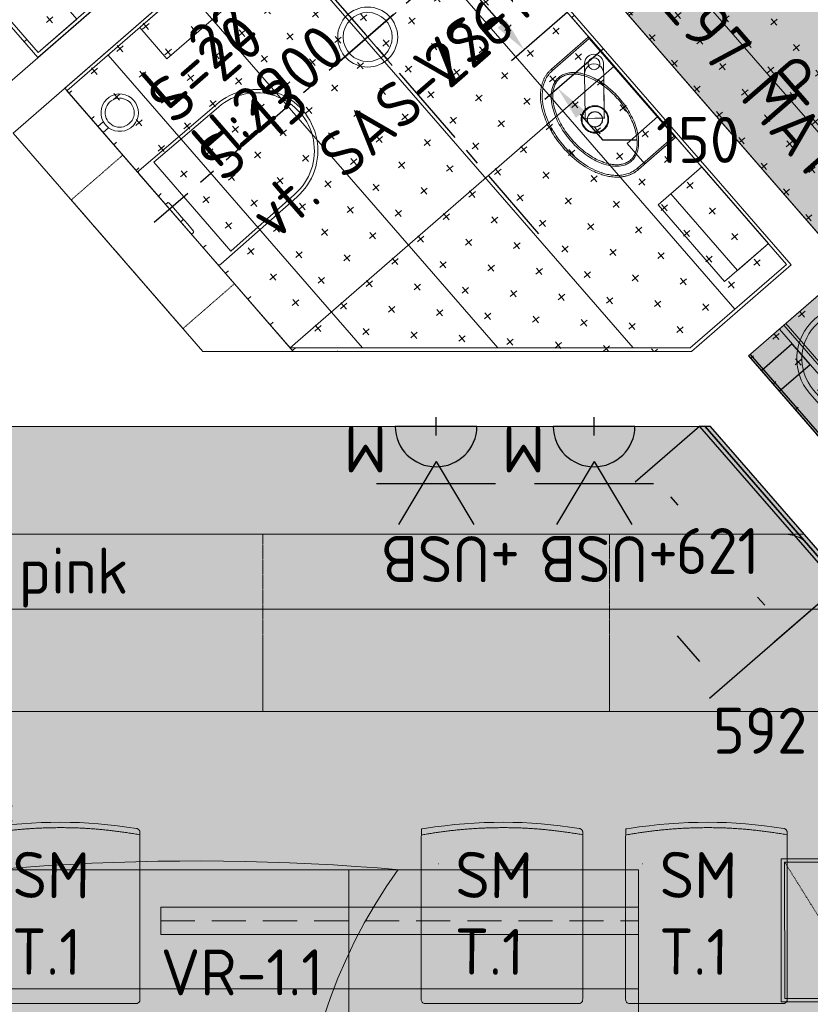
# Model space of a CAD drawing. Header units: millimetres. Extents: x -3074 to 179405, y -22 to 114374.
# Tile 28 of 184: x 136474 to 138795, y 65605 to 68493. Entities that reach past the tile are written whole.
import ezdxf

# ---------------------------------------------------------------- set-up
doc = ezdxf.new("R2010")
doc.units = ezdxf.units.MM
for name, pattern in [('Center', [400, 250, -50, 50, -50]), ('Dash 01', [1, 0.5, -0.5]), ('Hidden', [4, 2, -2]), ('Hidden 100.00_ 50.00', [150, 100, -50]), ('INP_kriipsjoon 1', [2, 1, -1])]:
    doc.linetypes.add(name, pattern=pattern)
doc.layers.get('0').update_dxf_attribs({"true_color": 0x000000})
for name, color, linetype, true_color in [('_SA-DRAFT_View', 7, 'Continuous', 0x000000), ('_SA-ELEKTER_pistikupesad', 7, 'Continuous', 0x9900cc), ('_SA-LAGI_tekst', 7, 'Continuous', 0x7f4f3f), ('_SA-MÄRKUSED', 1, 'Continuous', 0xff0000), ('_SA-SEIN_tekst', 250, 'Continuous', 0x333333), ('_SA-SISUSTUS_tekst', 7, 'Continuous', 0x7f4f3f), ('_SA-VALGUSTUS_abi', 7, 'Center', 0xff9f7f)]:
    doc.layers.add(name, color=color, linetype=linetype, true_color=true_color)
for name, color, linetype, lineweight, true_color in [('_SA-LAGI', 7, 'Continuous', 9, 0x5b5b5b), ('_SA-LAGI_eriosade seadmed', 7, 'Continuous', 5, 0x9900cc), ('_SA-LAGI_hatch', 7, 'Continuous', 5, 0x787878), ('_SA-PORAND', 7, 'Continuous', 9, 0x5b5b5b), ('_SA-PORAND_hatch', 254, 'Continuous', 9, 0xbebebe), ('_SA-PORAND_tekst', 7, 'Continuous', 9, 0x5b5b5b), ('_SA-SANTEHN', 7, 'Continuous', 13, 0x4c5f99), ('_SA-SEIN', 250, 'Continuous', 30, 0x333333), ('_SA-SEIN_dim', 1, 'Continuous', 13, 0xff0000), ('_SA-SISUSTUS_kohtkindel', 7, 'Continuous', 15, 0x7f4f3f), ('_SA-SISUSTUS_lahtine', 7, 'Continuous', 18, 0x7f4f3f), ('_SA-UKSED_tekst', 7, 'Continuous', 15, 0x000000), ('_SA-VALGUSTUS', 20, 'Continuous', 13, 0xff3f00), ('_SA-VALGUSTUS_valgusgrupid', 240, 'Continuous', 9, 0xff003f)]:
    doc.layers.add(name, color=color, linetype=linetype, lineweight=lineweight, true_color=true_color)
doc.styles.add('Arial Regular', font='txt')
doc.styles.add('DIN Pro Light-Light', font='txt')
doc.styles.add('DIN Pro Medium-Medium', font='txt')
doc.dimstyles.new('INP_100_DIM', dxfattribs={"dimtxt": 135, "dimasz": 100, "dimexe": 50, "dimexo": 0.5, "dimgap": 20, "dimtad": 0, "dimtih": 1, "dimtoh": 1, "dimdec": 0, "dimzin": 1, "dimdsep": 46, "dimtxsty": 'DIN Pro Light-Light', "dimcen": 2.5, "dimadec": 1, "dimazin": 1, "dimtfac": 1, "dimtdec": 4, "dimtix": 1, "dimtofl": 0, "dimtmove": 1, "dimatfit": 3, "dimfxl": 1, "dimtolj": 1, "dimtzin": 1, "dimarcsym": 0})
pattern_1 = [(41, (-9.43, -8.2), (-65.6059, 75.47096), [25, -75]), (131, (8.2, -9.43), (-75.47096, -65.6059), [25, -75])]

# ---------------------------------------------------------------- blocks, each defined once
blk = doc.blocks.new('VR-1.1')
at = {"color": 0, "linetype": 'Hidden 100.00_ 50.00', "lineweight": -2}
blk.add_line((97, -19), (1499, -19), dxfattribs=at)
at = {"color": 0, "lineweight": -2}
blk.add_lwpolyline([(97, -59), (97, 21), (1499, 21), (1499, -59)], close=True, dxfattribs=at)
at = {"color": 0, "lineweight": -2, "insert": (97, -102.5), "char_height": 135, "width": 1330.82, "attachment_point": 1, "style": 'DIN Pro Medium-Medium'}
blk.add_mtext('VR-1.1', dxfattribs=at)
blk = doc.blocks.new('Wcpaber')
at = {"layer": '_SA-SANTEHN', "color": 0, "lineweight": -2}
blk.add_lwpolyline([(121.5, -176.5), (121.5, 176.5), (0, 176.5), (0, -176.5)], close=True, dxfattribs=at)
blk = doc.blocks.new('Wchari_4.3')
at = {"layer": '_SA-SANTEHN', "color": 0, "lineweight": -2}
blk.add_lwpolyline([(11.8, -21.3), (11.8, 0), (-11.8, 0), (-11.8, -21.3)], dxfattribs=at)
blk.add_lwpolyline([(-42.6, -75, -2.414214), (0.1, -117.6, -0.414214)], format="xyb", close=True, dxfattribs=at)
for start, end in [(102.4386, 77.6827), (77.6827, 102.4386)]:
    blk.add_arc((0.1, -75), 54.9, start, end, dxfattribs=at)
blk = doc.blocks.new('Wcpott_1.1')
at = {"layer": '_SA-SANTEHN', "color": 0, "linetype": 'Dash 01', "lineweight": -2}
blk.add_lwpolyline([(-252, 200), (-252, 0), (248, 0), (248, 200)], close=True, dxfattribs=at)
at = {"layer": '_SA-SANTEHN', "color": 0, "lineweight": -2}
for points in [[(-175.5, 0, 0.419113), (-182.5, -7.1), (-180, -305, 1.000008), (180, -305), (182.5, -7, 0.413735), (175.5, 0)], [(-172.5, -54.7), (-170, -304.7, 1.000251), (170, -304.7), (172.5, -54.7)]]:
    blk.add_lwpolyline(points, format="xyb", close=True, dxfattribs=at)
at = {"layer": '_SA-SANTEHN', "color": 0, "linetype": 'ByBlock', "lineweight": -2}
blk.add_lwpolyline([(-56.3, -10.6, -0.404963), (-59.3, -7.7), (-59.4, 0), (56.6, 0), (56.5, -7.5), (56.5, -7.7, -0.404962), (53.5, -10.6, -0.007219)], format="xyb", close=True, dxfattribs=at)
blk = doc.blocks.new('segisti Metris S pealt')
at = {"color": 0, "linetype": 'ByBlock', "lineweight": -2}
for p, q in [((-27, 167.2), (-24.3, 173.9)), ((-24.3, 173.9), (-19.7, 179.7)), ((-24.3, 173.9), (-19.7, 179.7)), ((-19.7, 179.7), (-13.9, 184.3)), ((-13.9, 184.3), (-7.2, 187)), ((-7.2, 187), (0, 188)), ((0, 188), (7.2, 187)), ((7.2, 187), (13.9, 184.3)), ((13.9, 184.3), (19.7, 179.7)), ((19.7, 179.7), (24.3, 173.9)), ((24.3, 173.9), (27, 167.2)), ((-28, 160), (-27, 167.2)), ((-28, 135.073), (-28, 160)), ((-28, 160), (-28, 135.073)), ((-26.7, 139.1), (-24, 145.8)), ((-24, 145.8), (-19.5, 151.5)), ((-19.5, 151.5), (-13.8, 156)), ((-13.8, 156), (-7.1, 158.7)), ((-7.1, 158.7), (0, 159.7)), ((0, 159.7), (7.1, 158.7)), ((7.1, 158.7), (13.8, 156)), ((13.8, 156), (19.5, 151.5)), ((19.5, 151.5), (24, 145.8)), ((24, 145.8), (26.7, 139.1)), ((27, 167.2), (28, 160)), ((28, 160), (28, 135.073)), ((28, 135.073), (28, 160)), ((28, 159.831), (28, 157.911)), ((28, 157.911), (28, 159.831)), ((28, 157.911), (28, 155.863)), ((28, 155.863), (28, 157.911)), ((28, 155.863), (28, 153.815)), ((28, 153.815), (28, 155.863)), ((-28, 132), (-26.7, 139.1)), ((-28, 132), (-26.7, 139.1)), ((-28, 135.073), (-28, 133.19)), ((-28, 133.19), (-28, 135.073)), ((-28, 132), (-28, 133.19)), ((-28, 133.19), (-28, 132)), ((-28, 133.19), (-28, 5)), ((-28, 96), (-28, 133.19)), ((-28, 5), (-28, 132)), ((-28, 132), (-28, 5)), ((26.7, 139.1), (28, 132)), ((28, 135.073), (28, 132)), ((28, 132), (28, 135.073)), ((28, 5), (28, 132)), ((28, 132), (28, 5)), ((-28, 5), (-28, 96)), ((-28, 5), (-28, 4)), ((-28, 4), (-28, 5)), ((-28, 4), (-28, 3)), ((-28, 3), (-28, 4)), ((-28, 3), (-28, 2.2)), ((-28, 2.2), (-28, 3)), ((-28, 2.2), (-28, 1.5)), ((-28, 1.5), (-28, 2.2)), ((-28, 1.5), (-28, 1.1)), ((-28, 1.1), (-28, 1.5)), ((-28, 1), (-28, 1.1)), ((-28, 1.1), (-28, 1)), ((-28, 1), (-27.7, 0.3)), ((-27.7, 0.3), (-27, 0)), ((-27.7, 0.3), (-27, 0)), ((-27, 0), (0, 0)), ((0, 0), (27, 0)), ((27, 0), (27.7, 0.3)), ((27, 0), (27.7, 0.3)), ((27.7, 0.3), (28, 1)), ((28, 4), (28, 5)), ((28, 5), (28, 4)), ((28, 4), (28, 3)), ((28, 3), (28, 4)), ((28, 3), (28, 2.2)), ((28, 2.2), (28, 3)), ((28, 2.2), (28, 1.5)), ((28, 1.5), (28, 2.2)), ((28, 1), (28, 1.5)), ((28, 1.5), (28, 1))]:
    blk.add_line(p, q, dxfattribs=at)
blk = doc.blocks.new('Valamu_segisti_seep')
at = {"layer": '_SA-SANTEHN', "color": 0, "linetype": 'Continuous', "lineweight": 18}
for p, q in [((-145.1, 212.8), (-145.1, 207.8)), ((0, 210.8), (0, 207.8)), ((-145.1, -177.2), (-145.1, -172.2))]:
    blk.add_line(p, q, dxfattribs=at)
at = {"layer": '_SA-SANTEHN', "color": 0, "linetype": 'Continuous', "lineweight": 13}
for p, q in [((-2, 207.8), (-145.1, 207.8)), ((-2, 207.8), (-2, 212.8)), ((-2, -172.2), (-2, 207.8)), ((-2, 207.8), (0, 207.8)), ((-145.1, -172.2), (-2, -172.2)), ((-2, -177.2), (-2, -172.2)), ((-2, -172.2), (0, -172.2))]:
    blk.add_line(p, q, dxfattribs=at)
at = {"layer": '_SA-SANTEHN', "color": 0, "linetype": 'Continuous', "lineweight": 18}
blk.add_lwpolyline([(0, 207.8), (0, -175.2, -0.414214), (-2, -177.2), (-145.1, -177.2), (-147.1, -177.2), (-149.1, -177.1), (-151.1, -177), (-153.1, -176.8), (-155.1, -176.6), (-157.1, -176.3), (-159.1, -176), (-161, -175.7), (-163, -175.3), (-164.9, -174.8), (-166.9, -174.4), (-168.8, -173.8), (-170.7, -173.3), (-172.6, -172.7), (-174.5, -172), (-176.4, -171.3), (-178.3, -170.6), (-180.1, -169.8), (-182, -169), (-183.8, -168.1), (-185.6, -167.2), (-187.4, -166.3), (-189.1, -165.4), (-190.8, -164.4), (-192.6, -163.3), (-194.3, -162.3), (-195.9, -161.2), (-197.6, -160), (-199.2, -158.9), (-200.9, -157.7), (-202.5, -156.5), (-204, -155.2), (-207.1, -152.7), (-210.1, -150), (-213, -147.3), (-215.8, -144.4), (-218.5, -141.5), (-221.1, -138.5), (-223.7, -135.5), (-226.1, -132.3), (-228.5, -129.1), (-230.8, -125.8), (-233.1, -122.5), (-235.2, -119.1), (-237.3, -115.7), (-239.3, -112.3), (-241.2, -108.8), (-243, -105.3), (-244.8, -101.7), (-246.5, -98.1), (-248.1, -94.5), (-249.6, -90.8), (-252.6, -83.4), (-255.3, -75.9), (-257.7, -68.3), (-259.9, -60.7), (-261.9, -52.9), (-263.6, -45.2), (-265.1, -37.4), (-266.4, -29.6), (-267.5, -21.7), (-268.4, -13.9), (-269.1, -6), (-269.6, 1.9), (-269.9, 9.8), (-270, 17.7), (-269.9, 25.7), (-269.6, 33.7), (-269.1, 41.7), (-268.4, 49.6), (-267.5, 57.4), (-266.4, 65.3), (-265.1, 73), (-263.6, 80.8), (-261.9, 88.5), (-260, 96.1), (-257.8, 103.7), (-255.4, 111.3), (-252.7, 118.8), (-249.8, 126.2), (-248.2, 129.9), (-246.6, 133.5), (-244.9, 137.2), (-243.1, 140.7), (-241.3, 144.3), (-239.3, 147.8), (-237.3, 151.2), (-235.3, 154.6), (-233.1, 158), (-230.9, 161.3), (-228.6, 164.6), (-226.2, 167.8), (-223.8, 171), (-221.2, 174.1), (-218.6, 177.1), (-215.8, 180), (-213, 182.8), (-210.2, 185.6), (-207.2, 188.2), (-204.1, 190.8), (-202.6, 192), (-201, 193.2), (-199.4, 194.4), (-197.7, 195.6), (-196.1, 196.7), (-194.4, 197.8), (-192.7, 198.9), (-191, 199.9), (-189.2, 200.9), (-187.5, 201.9), (-185.7, 202.8), (-183.9, 203.7), (-182.1, 204.5), (-180.3, 205.4), (-178.4, 206.1), (-176.6, 206.9), (-174.7, 207.6), (-172.8, 208.2), (-170.9, 208.8), (-169, 209.4), (-167.1, 209.9), (-165.1, 210.4), (-163.1, 210.9), (-161.2, 211.3), (-159.2, 211.6), (-157.2, 211.9), (-155.2, 212.2), (-153.2, 212.4), (-151.2, 212.6), (-149.1, 212.7), (-147.1, 212.8), (-145.1, 212.8), (-2, 212.8, -0.414214), (0, 210.8)], format="xyb", close=True, dxfattribs=at)
at = {"layer": '_SA-SANTEHN', "color": 0, "lineweight": -2}
blk.add_lwpolyline([(-120, 132.8), (0, 132.8), (0, 212.8), (-120, 212.8)], close=True, dxfattribs=at)
at = {"layer": '_SA-SANTEHN', "color": 0, "linetype": 'Continuous', "lineweight": 18}
for centre, radius in [((-145, 17.8), 22.5), ((-145, 17.8), 22), ((-40, -107.2), 17.5)]:
    blk.add_circle(centre, radius, dxfattribs=at)
at = {"layer": '_SA-SANTEHN', "color": 0, "linetype": 'Continuous', "lineweight": 13}
for points, knots in [([(-145.1, 207.8), (-150.3, 207.8), (-155.5, 207.3), (-165.7, 205.3), (-170.7, 203.8), (-180.3, 200), (-184.9, 197.7), (-193.8, 192.3), (-198.1, 189.3), (-206, 182.7), (-209.8, 179.2), (-216.8, 171.7), (-220.1, 167.7), (-226.3, 159.3), (-229.2, 155), (-234.5, 146.2), (-237, 141.7), (-243.9, 127.9), (-247.8, 118.2), (-254.3, 98.7), (-256.8, 88.9), (-260.9, 68.9), (-262.4, 58.8), (-264.5, 38.4), (-265, 28.1), (-265, 7.5), (-264.5, -2.7), (-262.5, -23.1), (-260.9, -33.2), (-257.9, -48.2), (-256.7, -53.2), (-254.1, -63.2), (-252.6, -68.2), (-247.7, -82.9), (-243.8, -92.4), (-237, -106.2), (-234.5, -110.7), (-229.1, -119.5), (-226.3, -123.8), (-217, -136.3), (-210, -143.8), (-198, -153.7), (-193.8, -156.8), (-184.9, -162.1), (-180.3, -164.4), (-170.6, -168.2), (-165.6, -169.7), (-155.5, -171.7), (-150.3, -172.2), (-145.1, -172.2)], [0, 0, 0, 0, 0.03125, 0.03125, 0.0625, 0.0625, 0.09375, 0.09375, 0.125, 0.125, 0.15625, 0.15625, 0.1875, 0.1875, 0.21875, 0.21875, 0.25, 0.25, 0.3125, 0.3125, 0.375, 0.375, 0.4375, 0.4375, 0.5, 0.5, 0.5625, 0.5625, 0.625, 0.625, 0.65625, 0.65625, 0.6875, 0.6875, 0.75, 0.75, 0.78125, 0.78125, 0.8125, 0.8125, 0.875, 0.875, 0.90625, 0.90625, 0.9375, 0.9375, 0.96875, 0.96875, 1, 1, 1, 1]), ([(-239.9, 17.8), (-239.9, 26.4), (-239.6, 34.9), (-238, 51.9), (-236.7, 60.3), (-233.5, 77.1), (-231.5, 85.4), (-226.4, 101.7), (-223.4, 109.7), (-216.4, 125.1), (-212.4, 132.5), (-203.1, 146.7), (-197.7, 153.5), (-185.3, 165.4), (-178.3, 170.6), (-166.8, 176.2), (-162.8, 177.6), (-154.4, 179.7), (-150.1, 180.3), (-141.5, 180.4), (-137.1, 180), (-128.7, 178.1), (-124.7, 176.7), (-112.8, 171.3), (-105.9, 166.3), (-93.3, 154.4), (-87.8, 147.8), (-78.3, 133.6), (-74.1, 126), (-67, 110.4), (-63.9, 102.3), (-58.8, 86), (-56.8, 77.7), (-53.5, 61.1), (-52.3, 52.7), (-50.6, 35.8), (-50.2, 27.3), (-50.1, 10.2), (-50.5, 1.6), (-52, -15.4), (-53.3, -23.9), (-56.5, -40.8), (-58.4, -49.1), (-63.5, -65.5), (-66.5, -73.5), (-73.4, -89.1), (-77.5, -96.5), (-84.4, -107.2), (-86.9, -110.6), (-92.3, -117.3), (-95.2, -120.6), (-101.4, -126.6), (-104.7, -129.4), (-111.7, -134.4), (-115.4, -136.7), (-123.1, -140.5), (-127.1, -142), (-135.5, -144.1), (-139.8, -144.7), (-148.4, -144.8), (-152.7, -144.4), (-161.2, -142.5), (-165.3, -141.1), (-173.1, -137.6), (-176.9, -135.3), (-184, -130.5), (-187.3, -127.7), (-193.6, -121.8), (-196.6, -118.6), (-202.1, -112), (-204.7, -108.6), (-211.8, -97.9), (-216, -90.4), (-223.2, -74.6), (-226.2, -66.6), (-231.4, -50.3), (-233.4, -41.9), (-236.6, -25.1), (-237.9, -16.6), (-239.2, -3.7), (-239.4, 0.6), (-239.8, 9.2), (-239.9, 13.5), (-239.9, 17.8)], [0, 0, 0, 0, 0.03125, 0.03125, 0.0625, 0.0625, 0.09375, 0.09375, 0.125, 0.125, 0.15625, 0.15625, 0.1875, 0.1875, 0.21875, 0.21875, 0.234375, 0.234375, 0.25, 0.25, 0.265625, 0.265625, 0.28125, 0.28125, 0.3125, 0.3125, 0.34375, 0.34375, 0.375, 0.375, 0.40625, 0.40625, 0.4375, 0.4375, 0.46875, 0.46875, 0.5, 0.5, 0.53125, 0.53125, 0.5625, 0.5625, 0.59375, 0.59375, 0.625, 0.625, 0.65625, 0.65625, 0.671875, 0.671875, 0.6875, 0.6875, 0.703125, 0.703125, 0.71875, 0.71875, 0.734375, 0.734375, 0.75, 0.75, 0.765625, 0.765625, 0.78125, 0.78125, 0.796875, 0.796875, 0.8125, 0.8125, 0.828125, 0.828125, 0.84375, 0.84375, 0.875, 0.875, 0.90625, 0.90625, 0.9375, 0.9375, 0.96875, 0.96875, 0.984375, 0.984375, 1, 1, 1, 1]), ([(-234.9, 17.8), (-234.9, 9.5), (-234.6, 1.1), (-233, -15.5), (-231.8, -23.8), (-228.7, -40.2), (-226.7, -48.3), (-221.8, -64.2), (-218.9, -72), (-212.1, -87.3), (-208.2, -94.6), (-201.4, -105), (-199, -108.4), (-193.8, -114.9), (-191, -118), (-185, -123.8), (-181.9, -126.5), (-175.2, -131.4), (-171.6, -133.6), (-164, -137.2), (-160.1, -138.6), (-151.9, -140.4), (-147.7, -140.8), (-139.4, -140.6), (-135.2, -139.9), (-127.2, -137.6), (-123.3, -136.1), (-116, -132.2), (-112.5, -129.8), (-106, -124.7), (-102.9, -121.9), (-97.1, -115.9), (-94.4, -112.7), (-89.4, -106.1), (-87.1, -102.7), (-80.6, -92.3), (-76.9, -85), (-70.4, -70), (-67.5, -62.2), (-62.8, -46.3), (-61, -38.3), (-58, -22), (-56.9, -13.8), (-55.4, 2.6), (-55.1, 10.9), (-55.2, 27.4), (-55.6, 35.6), (-57.2, 51.9), (-58.4, 60), (-61.5, 76.1), (-63.4, 84), (-68.2, 99.8), (-71.1, 107.6), (-77.9, 122.8), (-81.8, 130.1), (-90.8, 144), (-95.8, 150.5), (-107.7, 162.1), (-114.3, 167.2), (-125.6, 172.7), (-129.5, 174.1), (-137.6, 176), (-141.8, 176.4), (-150.1, 176.3), (-154.2, 175.6), (-162.3, 173.5), (-166.1, 171.9), (-173.4, 168.1), (-176.9, 165.9), (-183.5, 160.8), (-186.6, 158), (-192.4, 152.1), (-195.1, 149), (-200.2, 142.4), (-202.5, 139.1), (-209, 128.7), (-212.8, 121.5), (-219.3, 106.5), (-222.2, 98.8), (-227, 83), (-228.8, 75), (-231.9, 58.8), (-233.1, 50.6), (-234.2, 38.4), (-234.5, 34.3), (-234.8, 26.1), (-234.9, 22), (-234.9, 17.8)], [0, 0, 0, 0, 0.03125, 0.03125, 0.0625, 0.0625, 0.09375, 0.09375, 0.125, 0.125, 0.15625, 0.15625, 0.171875, 0.171875, 0.1875, 0.1875, 0.203125, 0.203125, 0.21875, 0.21875, 0.234375, 0.234375, 0.25, 0.25, 0.265625, 0.265625, 0.28125, 0.28125, 0.296875, 0.296875, 0.3125, 0.3125, 0.328125, 0.328125, 0.34375, 0.34375, 0.375, 0.375, 0.40625, 0.40625, 0.4375, 0.4375, 0.46875, 0.46875, 0.5, 0.5, 0.53125, 0.53125, 0.5625, 0.5625, 0.59375, 0.59375, 0.625, 0.625, 0.65625, 0.65625, 0.6875, 0.6875, 0.71875, 0.71875, 0.734375, 0.734375, 0.75, 0.75, 0.765625, 0.765625, 0.78125, 0.78125, 0.796875, 0.796875, 0.8125, 0.8125, 0.828125, 0.828125, 0.84375, 0.84375, 0.875, 0.875, 0.90625, 0.90625, 0.9375, 0.9375, 0.96875, 0.96875, 0.984375, 0.984375, 1, 1, 1, 1]), ([(-124, 52.3), (-119.5, 49.5), (-115.6, 45.8), (-109.5, 37.2), (-107.3, 32.3), (-105.5, 24.5), (-105.2, 21.9), (-105, 16.6), (-105.2, 14), (-106.4, 6.2), (-108.2, 1.2), (-113.6, -7.9), (-117.3, -11.9), (-125.8, -18.1), (-130.6, -20.4), (-140.9, -22.8), (-146.2, -23), (-156.6, -21.3), (-161.6, -19.5), (-170.5, -13.9), (-174.4, -10.1), (-180.5, -1.5), (-182.7, 3.4), (-184.4, 11.1), (-184.8, 13.8), (-185, 19), (-184.8, 21.6), (-183.6, 29.4), (-181.8, 34.5), (-176.3, 43.6), (-172.7, 47.5), (-164.2, 53.8), (-159.4, 56), (-151.7, 57.9), (-149.1, 58.2), (-143.9, 58.4), (-141.2, 58.2), (-133.5, 57), (-128.5, 55.1), (-124, 52.3)], [0, 0, 0, 0, 0.0625, 0.0625, 0.125, 0.125, 0.15625, 0.15625, 0.1875, 0.1875, 0.25, 0.25, 0.3125, 0.3125, 0.375, 0.375, 0.4375, 0.4375, 0.5, 0.5, 0.5625, 0.5625, 0.625, 0.625, 0.65625, 0.65625, 0.6875, 0.6875, 0.75, 0.75, 0.8125, 0.8125, 0.875, 0.875, 0.90625, 0.90625, 0.9375, 0.9375, 1, 1, 1, 1]), ([(-130.4, 52.7), (-132.7, 53.7), (-135, 54.4), (-139.9, 55.4), (-142.4, 55.6), (-149.8, 55.6), (-154.8, 54.7), (-163.9, 51), (-168.2, 48.2), (-175.4, 41.3), (-178.2, 37.1), (-182.2, 28), (-183.2, 23), (-183.3, 13.1), (-182.3, 8.1), (-178.4, -1.1), (-175.6, -5.3), (-168.5, -12.3), (-164.3, -15.2), (-155.1, -19), (-150.2, -20), (-140.3, -20), (-135.3, -19.1), (-126, -15.4), (-121.8, -12.6), (-114.7, -5.6), (-111.8, -1.5), (-107.8, 7.7), (-106.8, 12.6), (-106.7, 22.5), (-107.7, 27.5), (-111.6, 36.8), (-114.4, 41), (-121.5, 48), (-125.8, 50.8), (-130.4, 52.7)], [0, 0, 0, 0, 0.03125, 0.03125, 0.0625, 0.0625, 0.125, 0.125, 0.1875, 0.1875, 0.25, 0.25, 0.3125, 0.3125, 0.375, 0.375, 0.4375, 0.4375, 0.5, 0.5, 0.5625, 0.5625, 0.625, 0.625, 0.6875, 0.6875, 0.75, 0.75, 0.8125, 0.8125, 0.875, 0.875, 0.9375, 0.9375, 1, 1, 1, 1])]:
    blk.add_open_spline(points, degree=3, knots=knots, dxfattribs=at)
at = {"layer": '_SA-SANTEHN', "linetype": 'ByBlock', "rotation": 220.1469036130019}
blk.add_blockref('segisti Metris S pealt', (-143.2, 15.1), dxfattribs=at)
blk = doc.blocks.new('Wckätepaber_4.5')
at = {"layer": '_SA-SANTEHN', "color": 0, "lineweight": -2}
blk.add_lwpolyline([(0, 149), (0, -149), (-120, -149), (-120, 149)], close=True, dxfattribs=at)
blk = doc.blocks.new('Wcprügikast_4.1')
at = {"layer": '_SA-SANTEHN', "color": 0, "lineweight": -2}
blk.add_lwpolyline([(-170, 149), (-170, -149), (0, -149), (0, 149)], close=True, dxfattribs=at)
blk = doc.blocks.new('_SA pistik(syvistatud)  x2 M_ USB')
at = {"linetype": 'ByBlock', "lineweight": -2}
blk.add_hatch(color=0, dxfattribs=at).paths.add_polyline_path([(-80.1, 0), (80.1, 0), (80.1, 1.8), (80, 3.5), (79.9, 5.3), (79.7, 7.1), (79.5, 9), (79.3, 10.8), (79, 12.6), (78.6, 14.5), (78.2, 16.3), (77.8, 18.2), (77.3, 20), (76.8, 21.9), (76.2, 23.7), (75.6, 25.5), (74.9, 27.4), (74.2, 29.2), (73.4, 31), (72.6, 32.8), (71.8, 34.6), (70.8, 36.4), (69.9, 38.2), (68.9, 39.9), (67.8, 41.7), (66.7, 43.4), (65.6, 45), (64.4, 46.7), (63.1, 48.3), (61.8, 49.9), (60.5, 51.5), (59.1, 53), (57.7, 54.5), (56.3, 56), (54.8, 57.4), (53.3, 58.8), (51.7, 60.1), (50.2, 61.4), (48.5, 62.7), (46.9, 63.9), (45.2, 65.1), (43.5, 66.2), (41.8, 67.3), (40.1, 68.3), (38.3, 69.3), (36.5, 70.3), (34.7, 71.2), (32.9, 72), (31.1, 72.8), (29.3, 73.5), (27.4, 74.2), (25.6, 74.9), (23.7, 75.5), (21.9, 76), (20, 76.5), (18.2, 77), (16.3, 77.4), (14.5, 77.8), (12.6, 78.1), (10.8, 78.4), (9, 78.6), (7.2, 78.8), (5.3, 78.9), (3.5, 79), (1.8, 79.1), (0, 79.1), (-1.8, 79.1), (-3.5, 79), (-5.3, 78.9), (-7.2, 78.8), (-9, 78.6), (-10.8, 78.4), (-12.6, 78.1), (-14.5, 77.8), (-16.3, 77.4), (-18.2, 77), (-20, 76.5), (-21.9, 76), (-23.7, 75.5), (-25.6, 74.9), (-27.4, 74.2), (-29.3, 73.5), (-31.1, 72.8), (-32.9, 72), (-34.7, 71.2), (-36.5, 70.3), (-38.3, 69.3), (-40.1, 68.3), (-41.8, 67.3), (-43.5, 66.2), (-45.2, 65.1), (-46.9, 63.9), (-48.5, 62.7), (-50.2, 61.4), (-51.7, 60.1), (-53.3, 58.8), (-54.8, 57.4), (-56.3, 56), (-57.7, 54.5), (-59.1, 53), (-60.5, 51.5), (-61.8, 49.9), (-63.1, 48.3), (-64.4, 46.7), (-65.6, 45), (-66.7, 43.4), (-67.8, 41.7), (-68.9, 39.9), (-69.9, 38.2), (-70.8, 36.4), (-71.8, 34.6), (-72.6, 32.8), (-73.4, 31), (-74.2, 29.2), (-74.9, 27.4), (-75.6, 25.5), (-76.2, 23.7), (-76.8, 21.9), (-77.3, 20), (-77.8, 18.2), (-78.2, 16.3), (-78.6, 14.5), (-79, 12.6), (-79.3, 10.8), (-79.5, 9), (-79.7, 7.1), (-79.9, 5.3), (-80, 3.5), (-80.1, 1.8)], flags=0)
at = {"color": 0, "linetype": 'ByBlock', "lineweight": -2}
for p, q in [((0, 68.7), (-73.7, 192.2)), ((0, 68.7), (73.7, 192.2)), ((116.6, 111.4), (-116.6, 111.4)), ((0, 17.9), (0, -17.9))]:
    blk.add_line(p, q, dxfattribs=at)
blk.add_lwpolyline([(-80.1, 0), (80.1, 0, 0.986995)], format="xyb", close=True, dxfattribs=at)
at = {"color": 0, "linetype": 'ByBlock', "lineweight": -2, "attachment_point": 1}
for s, insert, char_height, width, style in [('+USB', (-164.3, 304.3), 90, 782.951, 'DIN Pro Medium-Medium'), ('M, USB', (-154, 302.5, 0), 0.18, 2.06, 'Arial Regular'), ('M', (96.2, 90), 90, 361.967, 'DIN Pro Medium-Medium')]:
    blk.add_mtext(s, dxfattribs=dict(at, insert=insert, char_height=char_height, width=width, style=style))
blk = doc.blocks.new('SM-T.1')
at = {"color": 0, "lineweight": -2}
blk.add_line((-189.7, -122.2), (-190.8, -122.2), dxfattribs=at)
blk.add_lwpolyline([(-240.5, -519.5, 0.431685), (-229.3, -531.9), (221.7, -532.1), (222, -532.1), (222.2, -532.1), (222.5, -532.1), (222.8, -532.1), (223.1, -532), (223.4, -532), (223.7, -531.9), (223.9, -531.9), (224.2, -531.8), (224.5, -531.8), (224.8, -531.7), (225.1, -531.6), (225.3, -531.5), (225.6, -531.4), (225.9, -531.3), (226.2, -531.2), (226.4, -531), (226.7, -530.9), (226.9, -530.8), (227.2, -530.6), (227.5, -530.5), (227.7, -530.3), (227.9, -530.2), (228.2, -530), (228.4, -529.8), (228.6, -529.6), (228.9, -529.4), (229.1, -529.3), (229.3, -529.1), (229.5, -528.9), (229.7, -528.7), (229.9, -528.4), (233, -525), (233.1, -524.8), (233.2, -524.7), (233.2, -524.7), (233.2, -524.7), (233.2, -524.7), (233.2, -524.7), (233.2, -524.7), (233.2, -524.7), (233.2, -524.7), (233.2, -524.7), (233.2, -524.7), (233.2, -524.7), (233.2, -524.7), (233.2, -524.7), (233.2, -524.7), (233.2, -524.7), (233.2, -524.7), (233.2, -524.6), (233.2, -524.4), (233.4, -515.3), (233.6, -28.9), (233.6, -28.7), (233.6, -28.5), (233.5, -28.3), (233.5, -28), (233.5, -27.8), (233.4, -27.6), (233.4, -27.3), (233.3, -27.1), (233.3, -26.9), (233.2, -26.7), (233.1, -26.4), (233.1, -26.2), (233, -26), (232.9, -25.7), (232.8, -25.5), (232.7, -25.3), (232.6, -25.1), (232.5, -24.8), (232.4, -24.6), (232.3, -24.4), (232.2, -24.2), (232, -24), (231.9, -23.7), (231.8, -23.5), (231.6, -23.3), (231.5, -23.1), (231.3, -22.9), (231.1, -22.7), (231, -22.5), (230.8, -22.3), (230.6, -22.1), (230.5, -21.9), (230.3, -21.7), (230.1, -21.5), (229.9, -21.4), (229.7, -21.2), (229.5, -21), (229.3, -20.9), (229.1, -20.7), (228.9, -20.5), (228.7, -20.4), (228.5, -20.2), (228.3, -20.1), (228, -20), (227.8, -19.8), (227.6, -19.7), (227.4, -19.6), (227.1, -19.5), (226.9, -19.3), (226.7, -19.2), (226.5, -19.1), (226.2, -19), (226, -18.9), (225.7, -18.8), (225.5, -18.8), (225.3, -18.7), (225, -18.6), (224.8, -18.5), (224.6, -18.5), (224.3, -18.4), (224.1, -18.3), (223.8, -18.3), (223.6, -18.3), (223.4, -18.2), (195.4, -14), (167.4, -10.3), (139.5, -7.1), (111.6, -4.6), (83.8, -2.6), (56, -1.2), (28.3, -0.3), (0.6, 0), (-27.7, -0.3), (-56.2, -1.1), (-84.8, -2.5), (-113.6, -4.5), (-142.6, -7), (-171.8, -10.1), (-201.1, -13.8), (-230.6, -18), (-237.4, -19.2), (-239.1, -19.6), (-239.5, -19.7), (-239.7, -19.7), (-239.8, -19.8), (-240, -19.8), (-240, -19.8), (-240.1, -19.8), (-240.1, -19.9), (-240.1, -19.9), (-240.2, -19.9), (-240.2, -19.9), (-240.2, -19.9), (-240.2, -19.9), (-240.2, -19.9), (-240.2, -19.9), (-240.2, -19.9), (-240.2, -19.9), (-240.2, -19.9), (-240.2, -19.9), (-240.2, -19.9), (-240.2, -19.9), (-240.2, -19.9), (-240.3, -19.9), (-240.3, -19.9), (-240.3, -19.9), (-240.3, -19.9), (-240.3, -20), (-240.3, -20), (-240.3, -20), (-240.3, -20), (-240.3, -20), (-240.3, -20.5), (-240.5, -59)], format="xyb", close=True, dxfattribs=at)
blk.add_open_spline([(-240.5, -37.6), (-182.5, -27), (-64.7, -16.1), (54.8, -15.5), (173, -26.1), (233.6, -36.7)], degree=2, knots=[0.019398, 0.019398, 0.019398, 1, 2, 3, 3.984807, 3.984807, 3.984807], dxfattribs=at)
at = {"color": 0, "linetype": 'ByBlock', "lineweight": -2, "insert": (-140, -86.3), "char_height": 135, "width": 765.738, "attachment_point": 1, "rotation": 359.473, "style": 'DIN Pro Medium-Medium'}
blk.add_mtext('{\\fDIN Pro;SM}\\P{\\fDIN Pro;T.1}\\P', dxfattribs=at)
blk = doc.blocks.new('duravit valamu 280 pealt 01')
at = {"color": 0, "linetype": 'ByBlock', "lineweight": -2}
for p, q in [((-75, -15), (75, -15)), ((0, -103.6), (0, -206)), ((-51, -155), (51, -155)), ((-75, -295), (75, -295)), ((-41.8, -310), (41.8, -310))]:
    blk.add_line(p, q, dxfattribs=at)
blk.add_lwpolyline([(41.8, -310), (75, -310, 1), (75, 0), (-75, 0, 1), (-75, -310), (-41.8, -310)], format="xyb", dxfattribs=at)
for centre, radius in [((0, -154.8), 37.5), ((0, -155), 26)]:
    blk.add_circle(centre, radius, dxfattribs=at)
for centre, start, end in [((-75, -155), 90, 270), ((75, -155), 270, 90)]:
    blk.add_arc(centre, 140, start, end, dxfattribs=at)
blk = doc.blocks.new('*D360')
at = {"layer": '_SA-SEIN_dim', "color": 0, "lineweight": -2}
for p, q in [((138877, 66830.8), (138498.6, 66501.9)), ((138470.7, 66610.2), (138405.1, 66685.6)), ((139265.6, 66383.7), (138887.2, 66054.8)), ((138990.6, 66012.1), (139056.2, 65936.6))]:
    blk.add_line(p, q, dxfattribs=at)
at = {"layer": '_SA-SEIN_dim', "color": 0}
for points in [[(138458.1, 66599.2), (138483.3, 66621.1), (138536.3, 66534.7)], [(139003.1, 66023), (138978, 66001.2), (138925, 66087.6)]]:
    blk.add_solid(points, dxfattribs=at)
at = {"layer": 'Defpoints', "color": 0}
for p in [(138877.3, 66831.2), (139266, 66384), (138925, 66087.6)]:
    blk.add_point(p, dxfattribs=at)
at = {"layer": '_SA-SEIN_dim', "color": 0, "insert": (138646.9, 66407.4), "char_height": 135, "attachment_point": 5, "style": 'DIN Pro Light-Light'}
blk.add_mtext('\\A1;592', dxfattribs=at)
blk = doc.blocks.new('*D362')
at = {"layer": '_SA-SEIN_dim', "color": 0, "lineweight": -2}
for p, q in [((138469.2, 67299.8), (138280.9, 67136.2)), ((138384.3, 67093.5), (138405.3, 67069.3)), ((138877, 66830.8), (138688.7, 66667.1)), ((138660.8, 66775.4), (138639.8, 66799.6))]:
    blk.add_line(p, q, dxfattribs=at)
at = {"layer": '_SA-SEIN_dim', "color": 0}
for points in [[(138396.9, 67104.4), (138371.7, 67082.6), (138318.7, 67169)], [(138648.2, 66764.5), (138673.4, 66786.3), (138726.4, 66699.9)]]:
    blk.add_solid(points, dxfattribs=at)
at = {"layer": 'Defpoints', "color": 0}
for p in [(138469.6, 67300.2), (138877.3, 66831.2), (138726.4, 66699.9)]:
    blk.add_point(p, dxfattribs=at)
at = {"layer": '_SA-SEIN_dim', "color": 0, "insert": (138522.5, 66934.5), "char_height": 135, "attachment_point": 5, "style": 'DIN Pro Light-Light'}
blk.add_mtext('\\A1;621', dxfattribs=at)
blk = doc.blocks.new('*D627')
at = {"layer": '_SA-MÄRKUSED', "color": 0, "lineweight": -2}
for p, q in [((137889.4, 68480.3), (137823.8, 68555.8)), ((138088.7, 68521.1), (137917.2, 68372.1)), ((138187.1, 68407.9), (138015.7, 68258.9)), ((138119, 68216.2), (138184.6, 68140.7)), ((138184.6, 68140.7), (138284.6, 68140.7))]:
    blk.add_line(p, q, dxfattribs=at)
at = {"layer": '_SA-MÄRKUSED', "color": 0}
for points in [[(137876.8, 68469.4), (137902, 68491.3), (137955, 68404.9)], [(138131.6, 68227.1), (138106.4, 68205.3), (138053.4, 68291.7)]]:
    blk.add_solid(points, dxfattribs=at)
at = {"layer": 'Defpoints', "color": 0}
for p in [(138089.1, 68521.4), (138187.5, 68408.2), (138053.4, 68291.7)]:
    blk.add_point(p, dxfattribs=at)
at = {"layer": '_SA-MÄRKUSED', "color": 0, "insert": (138464.7, 68140.7), "char_height": 135, "attachment_point": 5, "style": 'DIN Pro Light-Light'}
blk.add_mtext('\\A1;150', dxfattribs=at)
blk = doc.blocks.new('VS-1.1')
at = {"color": 0, "linetype": 'ByBlock', "lineweight": -2}
for p, q in [((0, -220.5), (0, 220.5)), ((-220.5, 0), (220.5, 0))]:
    blk.add_line(p, q, dxfattribs=at)
for radius in [176, 144]:
    blk.add_circle((0, 0), radius, dxfattribs=at)
at = {"color": 0, "linetype": 'ByBlock', "lineweight": -2, "insert": (100, -262), "char_height": 270, "width": 2611.475, "attachment_point": 1, "style": 'DIN Pro Medium-Medium'}
blk.add_mtext('VS-1.1', dxfattribs=at)
blk = doc.blocks.new('Puhastusluuk ripplaes 520 x 420')
at = {"layer": '_SA-LAGI_eriosade seadmed'}
for points in [[(-471.8, 146.4), (-79.3, 487.6), (196.2, 170.6), (-196.2, -170.6)], [(-457.7, 145.4), (-80.3, 473.4), (182.1, 171.6), (-195.2, -156.5)]]:
    blk.add_lwpolyline(points, close=True, dxfattribs=at)
at = {"layer": '_SA-LAGI_eriosade seadmed', "linetype": 'Hidden'}
blk.add_lwpolyline([(-457.7, 145.4), (-6.6, 7.5), (-80.3, 473.4)], dxfattribs=at)

msp = doc.modelspace()

# ---------------------------------------------------------------- hatches: boundary and pattern name
at = {"layer": '_SA-LAGI_hatch'}
h = msp.add_hatch(dxfattribs=at)
h.set_pattern_fill('Plus', color=256, scale=100, angle=41, style=0, pattern_type=2)
h.set_pattern_definition(pattern_1)
h.paths.add_polyline_path([(138613.4, 67506.7), (139450, 66544.3), (140801.9, 67717.5), (137546.9, 71462), (136490.3, 70543.5), (138907.7, 67762.6)], flags=0)
h = msp.add_hatch(dxfattribs=at)
h.set_pattern_fill('Plus', color=256, scale=100, angle=41, style=0, pattern_type=2)
h.set_pattern_definition(pattern_1)
h.paths.add_polyline_path([(135585.6, 69465.6), (136527, 68382.6), (137485.5, 69215.8), (136544, 70298.8)], flags=0)
h = msp.add_hatch(dxfattribs=at)
h.set_pattern_fill('Plus', color=256, scale=100, angle=41, style=0, pattern_type=2)
h.set_pattern_definition(pattern_1)
h.paths.add_polyline_path([(136605.7, 68292), (137276.7, 67520.2), (138445.9, 67520.2), (138738.4, 67774.4), (137564.2, 69125.2)], flags=0)
h = msp.add_hatch(dxfattribs=at)
h.set_pattern_fill('Plus', color=256, scale=100, style=0, pattern_type=2)
h.set_pattern_definition([(0, (-12.5, 0), (0, 100), [25, -75]), (90, (0, -12.5), (-100, 6e-15), [25, -75])])
h.paths.add_polyline_path([(139290, 57150), (139290, 66393), (138501.4, 67300.2), (133100, 67300.2), (133100, 57150), (133888.6, 57149.8), (139249.7, 57149.8)], flags=0)
h.paths.add_polyline_path([(138290, 66000), (138290, 58700), (134100, 58700), (134100, 66000)], flags=0)
h = msp.add_hatch(dxfattribs=at)
h.set_pattern_fill('Squares', color=256, scale=200, angle=0.0004, style=0, pattern_type=2)
h.set_pattern_definition([(0.00043, (-8e-14, 0), (-0.000374, 50), [50, -50]), (90.00043, (-8e-14, 0), (-50, -0.000374), [50, -50])])
h.paths.add_polyline_path([(138290.7, 66000.1), (134100.7, 66000), (134100, 59650.2), (138290.7, 59650.3)], flags=0)
at = {"layer": '_SA-PORAND_hatch', "true_color": 0xfafafa}
msp.add_hatch(color=7, dxfattribs=at).paths.add_polyline_path([(139228.9, 68154.1), (138638.5, 68833.4), (138409, 68633.9), (138999.5, 67954.7)], flags=0)
at = {"layer": '_SA-PORAND_hatch', "true_color": 0xdcdcdc}
for points in [[(138999.5, 67954.7), (138409, 68633.9), (138261.6, 68505.8), (138852.1, 67826.6)], [(139360.5, 67076), (138825.7, 67691.3), (138613.4, 67506.7), (139148.2, 66891.5)]]:
    msp.add_hatch(color=254, dxfattribs=at).paths.add_polyline_path(points, flags=0)
at = {"layer": '_SA-PORAND_hatch', "true_color": 0xfffce7}
h = msp.add_hatch(dxfattribs=at)
h.set_pattern_fill('Hatch1', style=0, pattern_type=2)
h.set_pattern_definition([(0, (0, 0), (0, 0.125), [])])
h.paths.add_polyline_path([(138967.4, 66764.2), (138501.4, 67300.2), (133100, 67300.2), (133100, 66764.2)], flags=0)
at = {"layer": '_SA-PORAND_hatch', "true_color": 0xf1f1e1}
msp.add_hatch(color=7, dxfattribs=at).paths.add_polyline_path([(133100, 66764.2), (138967.4, 66764.2), (139290, 66393), (139290, 66387), (139290, 66001.1), (139290, 65001.1), (139290, 64301.1), (139290, 63601.1), (139290, 62901.1), (139290, 62201.1), (139290, 61501.1), (139290, 60801.1), (139290, 60101.1), (139290, 59401.1), (139290, 58701.1), (139290, 58001.1), (139290, 57581.1), (139290, 57429.8), (133100, 57429.8), (133100, 65500), (133100, 66500)], flags=0)

# ---------------------------------------------------------------- linework, layer by layer
msp.add_line((138613.2, 67506.9), (139450, 66544.3))
at = {"layer": '_SA-DRAFT_View'}
msp.add_line((138617.8, 67510.8), (139454.5, 66548.2), dxfattribs=at)
at = {"layer": '_SA-LAGI'}
for points in [[(138613.4, 67506.7), (139450, 66544.3), (140801.9, 67717.5), (137546.9, 71462), (136490.3, 70543.5), (138907.7, 67762.6)], [(135585.6, 69465.6), (136527, 68382.6), (137485.5, 69215.8), (136544, 70298.8)], [(136605.7, 68292), (137276.7, 67520.2), (138445.9, 67520.2), (138738.4, 67774.4), (137564.2, 69125.2)], [(138290, 65999.8), (134100, 65999.8), (134100, 58700), (138290, 58700)]]:
    msp.add_lwpolyline(points, close=True, dxfattribs=at)
msp.add_lwpolyline([(139290, 57150), (139249.7, 57149.8), (133888.6, 57149.8), (133100, 57150), (133100, 67300.2), (138501.4, 67300.2), (139290, 66393), (139290, 57150)], dxfattribs=at)
at = {"layer": '_SA-LAGI_hatch'}
for points in [[(137439.4, 65650), (136200, 65649.9), (136199.9, 65999.2), (137439.4, 65999.7)], [(138290, 65999.8), (138290, 65650.1), (137439.4, 65650), (137439.4, 65999.7)], [(137439.4, 65050.1), (136200.1, 65049.9), (136199.9, 65649.5), (137439.4, 65650.1)], [(138290, 65650.2), (138290.1, 65050.2), (137439.4, 65050.1), (137439.4, 65650.1)]]:
    msp.add_lwpolyline(points, close=True, dxfattribs=at)
at = {"layer": '_SA-PORAND'}
for points in [[(139882.1, 66641.7), (140938.7, 67560.2), (140807.5, 67711.1), (139921.8, 68730), (139515, 69197.9), (139134.5, 69635.6), (137566.6, 71439.4), (136510, 70520.9), (137323.5, 69585), (137733.5, 69113.4), (138907.7, 67762.6), (138613.4, 67506.7), (139450, 66544.3), (139744.3, 66800.2), (139750.9, 66792.6)], [(135434.6, 69334.4), (136376.1, 68251.3), (137485.5, 69215.8), (136544, 70298.8)], [(136454.8, 68160.8), (137011.7, 67520.2), (138445.9, 67520.2), (138738.4, 67774.4), (137564.2, 69125.2)], [(139228.9, 68154.1), (138638.5, 68833.4), (138409, 68633.9), (138999.5, 67954.7)], [(138999.5, 67954.7), (138409, 68633.9), (138261.6, 68505.8), (138852.1, 67826.6)], [(139360.5, 67076), (138825.7, 67691.3), (138613.4, 67506.7), (139148.2, 66891.5)], [(138967.4, 66764.2), (138501.4, 67300.2), (133100, 67300.2), (133100, 66764.2)]]:
    msp.add_lwpolyline(points, close=True, dxfattribs=at)
at = {"layer": '_SA-PORAND_hatch'}
for p, q in [((138573.4, 67644.2), (137412.3, 68979.9)), ((138275, 67530.2), (137185.9, 68783.1)), ((137877.5, 67530.2), (136959.5, 68586.2)), ((137480, 67530.2), (136733.1, 68389.4)), ((137268, 67530.2), (138217.4, 68355.5))]:
    msp.add_line(p, q, dxfattribs=at)
for points in [[(135599.7, 69464.6), (136528, 68396.7), (136641.2, 68495.1), (135712.9, 69563)], [(137268, 67530.2), (138442.2, 67530.2), (138724.3, 67775.4), (137563.2, 69111.1), (136612.3, 68284.4)]]:
    msp.add_lwpolyline(points, close=True, dxfattribs=at)
at = {"layer": '_SA-SANTEHN'}
for points in [[(136773.7, 70034.6), (136766.1, 70028.1), (136543.1, 70284.7), (135599.7, 69464.6), (136528, 68396.7), (137471.4, 69216.7), (137225.4, 69499.8), (137232.9, 69506.3)], [(138102.2, 68506.3), (138094.6, 68499.8), (138724.3, 67775.4), (138442.2, 67530.2), (137268, 67530.2), (136612.3, 68284.4), (137563.2, 69111.1), (137635.4, 69028.1), (137643, 69034.6)]]:
    msp.add_lwpolyline(points, dxfattribs=at)
at = {"layer": '_SA-SANTEHN', "color": 0, "lineweight": -2}
msp.add_lwpolyline([(138703.4, 67403.1), (138794, 67481.9), (138741.5, 67542.2), (138650.9, 67463.5)], close=True, dxfattribs=at)
at = {"layer": '_SA-SEIN'}
for points in [[(138886.4, 66839), (138485.5, 67300.2), (138469.6, 67300.2), (138877.3, 66831.2)], [(138895.5, 66846.9), (138501.4, 67300.2), (138485.5, 67300.2), (138886.4, 66839)]]:
    msp.add_lwpolyline(points, close=True, dxfattribs=at)
at = {"layer": '_SA-SISUSTUS_kohtkindel', "linetype": 'INP_kriipsjoon 1'}
for p, q in [((137187.5, 66464.2), (137187.5, 66984.2)), ((138204.8, 66464.2), (138204.8, 66984.2))]:
    msp.add_line(p, q, dxfattribs=at)
at = {"layer": '_SA-SISUSTUS_kohtkindel'}
for p, q in [((138776.1, 66984.2), (139186.4, 66512.2)), ((138777.7, 66963.8), (139196.2, 66482.3)), ((139189.7, 66464.2), (133138.3, 66464.2))]:
    msp.add_line(p, q, dxfattribs=at)
at = {"layer": '_SA-SISUSTUS_kohtkindel', "lineweight": 13}
for points in [[(138703.8, 67585.6), (138717.3, 67597.4), (139554.1, 66634.8), (139540.6, 66623)], [(138722.7, 67602), (138717.3, 67597.4), (139554.1, 66634.8), (139559.4, 66639.4)]]:
    msp.add_lwpolyline(points, close=True, dxfattribs=at)
at = {"layer": '_SA-SISUSTUS_kohtkindel'}
msp.add_lwpolyline([(133100, 66984.2), (138776.1, 66984.2), (138501.4, 67300.2), (133100, 67300.2)], close=True, dxfattribs=at)
msp.add_rational_spline([(138777.7, 66963.8), (138760, 66984.2), (138716.1, 66984.2)], [1, 0.707106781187, 1], degree=2, dxfattribs=at)
at = {"layer": '_SA-VALGUSTUS_abi'}
for p, q in [((137062.4, 68940.4), (137997.1, 67865.1)), ((137872.6, 68770.5), (136868.8, 67897.9)), ((138613.4, 67506.7), (139450, 66544.3))]:
    msp.add_line(p, q, dxfattribs=at)
at = {"layer": '_SA-VALGUSTUS_valgusgrupid', "extrusion": (0, 0, -1)}
msp.add_arc((-136993.1, 59088.7), 6936.6, 60.90504, 94.92721, dxfattribs=at)
at = {"layer": '_SA-VALGUSTUS_valgusgrupid'}
msp.add_arc((138832.1, 65100.5), 1538, 144.1737, 215.8147, dxfattribs=at)

# ---------------------------------------------------------------- block references
at = {"layer": '_SA-ELEKTER_pistikupesad', "xscale": 1.5, "yscale": 1.5, "zscale": 1.5, "rotation": 180}
for p in [(137695.9, 67300.2), (138159.7, 67300.2)]:
    msp.add_blockref('_SA pistik(syvistatud)  x2 M_ USB', p, dxfattribs=at)
at = {"layer": '_SA-LAGI_eriosade seadmed', "rotation": 318.9999998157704}
for p in [(136127.5, 66324.4, 2700), (138969.3, 65611.9, 2700)]:
    msp.add_blockref('Puhastusluuk ripplaes 520 x 420', p, dxfattribs=at)
at = {"layer": '_SA-SANTEHN', "xscale": -1}
for name, p, rotation in [('Wcpaber', (136959.5, 68586.2), 130.9995318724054), ('Valamu_segisti_seep', (138260.1, 68309.4), 220.999531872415), ('Wcprügikast_4.1', (138573.6, 67948.8), 220.9995318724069), ('Wckätepaber_4.5', (138573.6, 67948.8), 220.9995318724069)]:
    msp.add_blockref(name, p, dxfattribs=dict(at, rotation=rotation))
at = {"layer": '_SA-SANTEHN', "rotation": 130.9995318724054}
for name, p in [('Wcpott_1.1', (136938.8, 67908.8)), ('Wchari_4.3', (136710.7, 68171.2))]:
    msp.add_blockref(name, p, dxfattribs=at)
at = {"layer": '_SA-SANTEHN', "linetype": 'ByBlock', "rotation": 311.0000000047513}
msp.add_blockref('duravit valamu 280 pealt 01', (139076, 67543.6), dxfattribs=at)
at = {"layer": '_SA-SISUSTUS_lahtine'}
for p in [(136593, 66138.9), (137893, 66138.9), (138493, 66138.9)]:
    msp.add_blockref('SM-T.1', p, dxfattribs=at)
at = {"layer": '_SA-VALGUSTUS', "xscale": 0.5000000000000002, "yscale": 0.5000000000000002, "zscale": 0.5, "rotation": 41.00000027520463}
msp.add_blockref('VS-1.1', (137495.2, 68442.4), dxfattribs=at)
at = {"layer": '_SA-VALGUSTUS', "rotation": 1.018731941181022e-06}
msp.add_blockref('VR-1.1', (136790.8, 65868.6), dxfattribs=at)

# ---------------------------------------------------------------- texts
at = {"layer": '_SA-LAGI_eriosade seadmed', "insert": (135913.4, 66210), "char_height": 70, "width": 1353.333, "attachment_point": 1, "style": 'DIN Pro Light-Light'}
msp.add_mtext('{\\fDIN Pro;Puhastusluuk }\\P{\\fDIN Pro;ripplaes:}\\P{\\fDIN Pro;520 x 420}\\P', dxfattribs=at)
at = {"layer": '_SA-LAGI_tekst', "insert": (136817.3, 68323.9), "char_height": 135, "width": 2289.836, "attachment_point": 1, "rotation": 41, "style": 'DIN Pro Medium-Medium'}
msp.add_mtext('{\\fDIN Pro;L-22 (Valge)}\\P{\\fDIN Pro;H:2900}\\P', dxfattribs=at)
at = {"layer": '_SA-PORAND_tekst', "insert": (138685.1, 68331.3), "char_height": 135, "width": 1047.541, "attachment_point": 1, "rotation": 41, "style": 'DIN Pro Medium-Medium'}
msp.add_mtext('P-50', dxfattribs=at)
at = {"layer": '_SA-SEIN_tekst', "insert": (136836.8, 68281.3), "char_height": 135, "width": 2198.361, "attachment_point": 1, "rotation": 41, "style": 'DIN Pro Medium-Medium'}
msp.add_mtext('{\\fDIN Pro;S-20}\\P{\\fDIN Pro;S-13}\\P{\\fDIN Pro;vt. SAS-226}\\P', dxfattribs=at)
at = {"layer": '_SA-SISUSTUS_tekst', "insert": (135336.7, 66944.5), "char_height": 135, "width": 3300.492, "attachment_point": 1, "style": 'DIN Pro Light-Light'}
msp.add_mtext('Sisseehitatud pink', dxfattribs=at)
at = {"layer": '_SA-UKSED_tekst', "insert": (137010.6, 70280.3), "char_height": 135, "width": 6552.295, "attachment_point": 1, "rotation": 311, "style": 'DIN Pro Medium-Medium'}
msp.add_mtext('SU-10: Laminaat Formica F2297 MAT', dxfattribs=at)

# ---------------------------------------------------------------- dimensions: what is measured, and where the dimension line sits
at = {"layer": '_SA-MÄRKUSED'}
dim = msp.add_linear_dim(base=(138053.4, 68291.7), p1=(138089.1, 68521.4), p2=(138187.5, 68408.2), angle=311, dimstyle='INP_100_DIM', override={"dimtxt": 135, "dimasz": 100, "dimexe": 50, "dimexo": 0.5, "dimgap": 20, "dimdec": 0, "dimzin": 1, "dimtxsty": 'DIN Pro Light-Light', "dimsah": 0, "dimcen": 2.5, "dimadec": 1, "dimazin": 1, "dimtix": 0, "dimtmove": 0, "dimtzin": 1}, dxfattribs=at)
dim.commit()
dim.dimension.update_dxf_attribs({"geometry": '*D627', "text_midpoint": (138464.7, 68140.7)})
at = {"layer": '_SA-SEIN_dim'}
dim = msp.add_linear_dim(base=(138726.4, 66699.9), p1=(138469.6, 67300.2), p2=(138877.3, 66831.2), angle=311, dimstyle='INP_100_DIM', override={"dimtxt": 135, "dimasz": 100, "dimexe": 50, "dimexo": 0.5, "dimgap": 20, "dimdec": 0, "dimzin": 1, "dimtxsty": 'DIN Pro Light-Light', "dimsah": 0, "dimcen": 2.5, "dimadec": 1, "dimazin": 1, "dimtix": 0, "dimtmove": 0, "dimtzin": 1}, dxfattribs=at)
dim.commit()
dim.dimension.update_dxf_attribs({"geometry": '*D362', "text_midpoint": (138522.5, 66934.5)})
dim = msp.add_linear_dim(base=(138924.9651, 66087.5807), p1=(138877.3388, 66831.1502), p2=(139266.0044, 66384.0416), angle=311, dimstyle='INP_100_DIM', override={"dimtxt": 135, "dimasz": 100, "dimexe": 50, "dimexo": 0.5, "dimgap": 20, "dimdec": 0, "dimzin": 1, "dimtxsty": 'DIN Pro Light-Light', "dimsah": 0, "dimcen": 2.5, "dimadec": 1, "dimazin": 1, "dimtix": 0, "dimtmove": 0, "dimtzin": 1}, dxfattribs=at)
dim.commit()
dim.dimension.update_dxf_attribs({"geometry": '*D360', "text_midpoint": (138646.9428, 66407.4087), "dimtype": 160})

doc.saveas('drawing.dxf')
